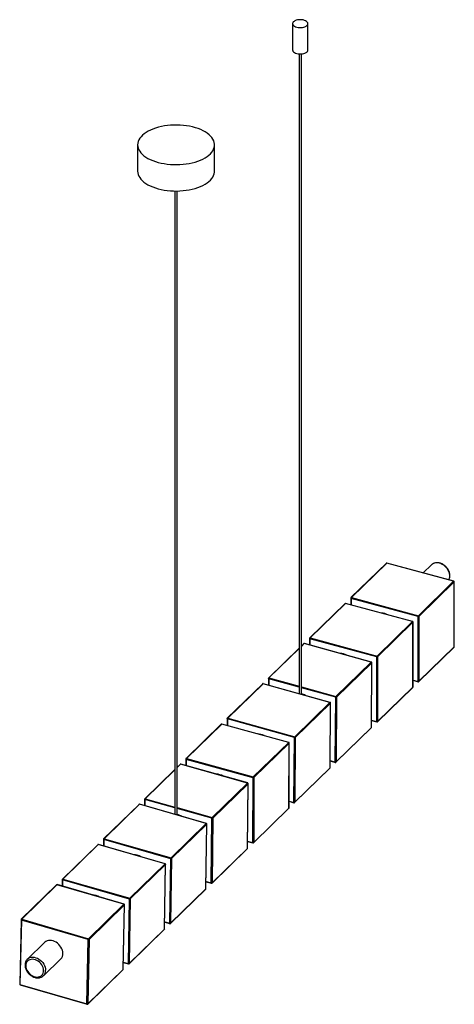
# Paper-space layout '_Trimétrica' of a CAD drawing. Header units: millimetres. Extents: x -798 to -233, y -803 to 478.
import ezdxf

# ---------------------------------------------------------------- set-up
doc = ezdxf.new("R2010")
doc.units = ezdxf.units.MM

psp = doc.layouts.new('_Trimétrica')

# ---------------------------------------------------------------- linework, layer by layer
at = {"color": 7, "linetype": 'Continuous', "lineweight": 25}
for p, q in [((-442.8, 472.6), (-442.8, 438.3)), ((-422.8, 438.3), (-422.8, 472.6)), ((-434.3, 433.2), (-434.3, -398.9)), ((-431.3, -399.7), (-431.3, 433.2)), ((-644.3, 315), (-644.3, 280.7)), ((-544.3, 280.7), (-544.3, 315)), ((-595.8, 254.9), (-595.8, -555.9)), ((-592.8, -556.8), (-592.8, 254.9)), ((-320.9, -229.2), (-366.9, -274)), ((-320.4, -229.1), (-366.3, -273.9)), ((-233.4, -252.7), (-320.4, -229.1)), ((-233.1, -252.6), (-320.2, -229)), ((-262.2, -231.4), (-272.9, -241.8)), ((-262, -231.1), (-262.2, -231.4)), ((-279.3, -297.5), (-233.4, -252.7)), ((-232.6, -253.6), (-278.6, -298.4)), ((-232.5, -337.7), (-232.6, -253.4)), ((-232.6, -337.9), (-232.6, -253.6)), ((-374.6, -281.6), (-420.5, -326.4)), ((-374.1, -281.5), (-420, -326.3)), ((-287, -305.1), (-374.1, -281.5)), ((-286.8, -305), (-373.9, -281.4)), ((-367.1, -274.6), (-367.1, -283.2)), ((-279.6, -298.6), (-366.7, -274.9)), ((-366.3, -273.9), (-279.3, -297.5)), ((-333, -349.9), (-287, -305.1)), ((-286.3, -305.9), (-332.3, -350.8)), ((-286.3, -390.3), (-286.3, -305.9)), ((-286.2, -390.1), (-286.2, -305.7)), ((-279.6, -382.9), (-279.6, -298.6)), ((-278.6, -298.4), (-278.6, -382.8)), ((-420.8, -327), (-420.8, -335.4)), ((-333.3, -350.9), (-420.4, -327.4)), ((-420, -326.3), (-333, -349.9)), ((-434.3, -339.8), (-474, -378.6)), ((-428.1, -333.7), (-431.3, -336.9)), ((-340.5, -357.8), (-427.6, -333.6)), ((-340.3, -357.7), (-427.3, -333.5)), ((-278.7, -383.1), (-232.8, -338.3)), ((-278.6, -382.8), (-232.6, -337.9)), ((-386.5, -402.6), (-340.5, -357.8)), ((-340.3, -442.7), (-339.7, -358.5)), ((-333.3, -435.3), (-333.3, -350.9)), ((-332.3, -350.8), (-332.2, -435.1)), ((-339.8, -358.7), (-385.7, -403.5)), ((-340.3, -442.9), (-339.8, -358.7)), ((-474.3, -379.1), (-474.3, -387.7)), ((-286.2, -381.5), (-279.5, -383.3)), ((-481.7, -386.1), (-527.7, -430.9)), ((-481.2, -385.9), (-527.1, -430.8)), ((-394.2, -410.3), (-481.2, -385.9)), ((-393.9, -410.2), (-481, -385.9)), ((-332.3, -435.5), (-286.4, -390.7)), ((-332.2, -435.1), (-286.3, -390.3)), ((-434.3, -398.8), (-434.8, -398.8)), ((-387.3, -487.8), (-386.8, -403.6)), ((-385.7, -403.5), (-386.3, -487.7)), ((-440.1, -455.1), (-394.2, -410.3)), ((-393.4, -411.1), (-439.4, -456)), ((-394.1, -495.3), (-393.4, -411.1)), ((-394, -495.1), (-393.4, -410.9)), ((-527.9, -431.4), (-528, -440.3)), ((-440.5, -456.1), (-527.5, -431.8)), ((-527.1, -430.8), (-440.1, -455.1)), ((-340.2, -433.8), (-333.1, -435.7)), ((-535.5, -438.6), (-581.4, -483.4)), ((-535, -438.5), (-580.9, -483.3)), ((-447.9, -462.4), (-535, -438.5)), ((-447.7, -462.3), (-534.8, -438.4)), ((-386.4, -488.1), (-340.5, -443.2)), ((-386.3, -487.7), (-340.3, -442.9)), ((-441.1, -540.3), (-440.5, -456.1)), ((-439.4, -456), (-440.1, -540.1)), ((-493.9, -507.2), (-447.9, -462.4)), ((-447.2, -463.3), (-493.2, -508.1)), ((-447.5, -547.6), (-447.2, -463.3)), ((-447.4, -547.4), (-447.1, -463.1)), ((-581.7, -484), (-581.7, -492.4)), ((-494.2, -508.3), (-581.3, -484.4)), ((-580.9, -483.3), (-493.9, -507.2)), ((-394, -486.4), (-387.2, -488.3)), ((-595.8, -497.4), (-635, -535.6)), ((-589, -490.8), (-592.8, -494.5)), ((-501.5, -515.1), (-588.5, -490.7)), ((-501.2, -515), (-588.3, -490.6)), ((-440.2, -540.5), (-394.3, -495.7)), ((-440.1, -540.1), (-394.1, -495.3)), ((-494.5, -592.6), (-494.2, -508.3)), ((-493.2, -508.1), (-493.4, -592.4)), ((-547.4, -559.9), (-501.5, -515.1)), ((-500.8, -516), (-546.7, -560.8)), ((-501.6, -600.1), (-500.8, -516)), ((-501.5, -599.9), (-500.7, -515.8)), ((-635.2, -536.2), (-635.3, -544.6)), ((-642.5, -542.9), (-688.5, -587.8)), ((-642, -542.8), (-687.9, -587.6)), ((-555, -567.8), (-642, -542.8)), ((-554.7, -567.7), (-641.8, -542.7)), ((-493.6, -592.8), (-447.7, -547.9)), ((-493.4, -592.4), (-447.5, -547.6)), ((-447.4, -538.9), (-441, -540.7)), ((-548.6, -645.1), (-547.8, -561)), ((-546.7, -560.8), (-547.5, -644.9)), ((-600.9, -612.6), (-555, -567.8)), ((-554.3, -568.7), (-600.2, -613.5)), ((-555.6, -652.6), (-554.3, -568.7)), ((-555.5, -652.5), (-554.2, -568.5)), ((-688.7, -588.3), (-688.8, -597)), ((-601.3, -613.7), (-688.3, -588.7)), ((-687.9, -587.6), (-600.9, -612.6)), ((-696.2, -595.3), (-742.1, -640.2)), ((-695.7, -595.2), (-741.6, -640)), ((-608.6, -620.1), (-695.7, -595.2)), ((-608.4, -620.1), (-695.4, -595.1)), ((-547.6, -645.3), (-501.7, -600.5)), ((-547.5, -644.9), (-501.6, -600.1)), ((-501.4, -591), (-494.4, -593)), ((-602.6, -697.6), (-601.3, -613.7)), ((-600.2, -613.5), (-601.5, -697.5)), ((-654.6, -665), (-608.6, -620.1)), ((-607.9, -621), (-653.9, -665.9)), ((-609.3, -705), (-607.9, -621)), ((-609.2, -704.8), (-607.9, -620.8)), ((-741.6, -640), (-654.6, -665)), ((-749.8, -647.5), (-795.7, -692.4)), ((-749.2, -647.4), (-795.1, -692.3)), ((-662.2, -672.8), (-749.2, -647.4)), ((-662, -672.7), (-749, -647.3)), ((-742.4, -640.7), (-742.5, -649.2)), ((-654.9, -666), (-742, -641.1)), ((-601.7, -697.8), (-555.8, -653)), ((-601.5, -697.5), (-555.6, -652.6)), ((-555.4, -643.5), (-548.4, -645.5)), ((-653.9, -665.9), (-655.2, -749.8)), ((-708.1, -717.6), (-662.2, -672.8)), ((-661.5, -673.7), (-707.4, -718.5)), ((-663.2, -757.3), (-661.4, -673.5)), ((-663.2, -757.5), (-661.5, -673.7)), ((-656.3, -750), (-654.9, -666)), ((-795.9, -692.9), (-797.7, -776.8)), ((-795.5, -693.3), (-797.3, -777.1)), ((-708.5, -718.7), (-795.5, -693.3)), ((-795.1, -692.3), (-708.1, -717.6)), ((-609, -696.2), (-602.5, -698)), ((-655.3, -750.2), (-609.4, -705.4)), ((-655.2, -749.8), (-609.3, -705)), ((-765.3, -722.4), (-787.7, -744.3)), ((-710.3, -802.5), (-708.5, -718.7)), ((-707.4, -718.5), (-709.2, -802.3)), ((-788, -744.6), (-787.7, -744.3)), ((-766.8, -765.7), (-744.4, -743.9)), ((-663, -748.4), (-656.1, -750.4)), ((-766.6, -765.6), (-766.8, -765.7)), ((-709.3, -802.7), (-663.4, -757.9)), ((-709.2, -802.3), (-663.2, -757.5)), ((-797.3, -777.1), (-710.3, -802.5)), ((-797.1, -777.5), (-710.1, -802.9))]:
    psp.add_line(p, q, dxfattribs=at)
at = {"color": 8, "linetype": 'Continuous', "lineweight": 25}
for p, q in [((-366.7, -274.9), (-366.7, -283.3)), ((-420.4, -327.4), (-420.4, -335.5)), ((-434.3, -340.2), (-473.5, -378.4)), ((-427.6, -333.6), (-431.3, -337.3)), ((-434.3, -390.5), (-473.9, -379.5)), ((-473.9, -379.5), (-473.9, -387.8)), ((-473.5, -378.4), (-434.3, -389.3)), ((-286.2, -381.2), (-279.6, -382.9)), ((-431.3, -390.1), (-386.5, -402.6)), ((-386.8, -403.6), (-431.3, -391.3)), ((-527.5, -431.8), (-527.5, -440.4)), ((-340.2, -433.4), (-333.3, -435.3)), ((-581.3, -484.4), (-581.3, -492.5)), ((-394, -486), (-387.3, -487.8)), ((-595.8, -497.9), (-634.4, -535.5)), ((-588.5, -490.7), (-592.8, -494.9)), ((-634.8, -536.5), (-634.9, -544.7)), ((-595.8, -547.5), (-634.8, -536.5)), ((-634.4, -535.5), (-595.8, -546.3)), ((-592.8, -547.1), (-547.4, -559.9)), ((-547.8, -561), (-592.8, -548.3)), ((-447.4, -538.5), (-441.1, -540.3)), ((-688.3, -588.7), (-688.4, -597.2)), ((-501.4, -590.7), (-494.5, -592.6)), ((-742, -641.1), (-742.1, -649.3)), ((-555.4, -643.2), (-548.6, -645.1)), ((-609, -695.8), (-602.6, -697.6)), ((-663, -748.1), (-656.3, -750))]:
    psp.add_line(p, q, dxfattribs=at)
at = {"color": 7, "linetype": 'Continuous', "lineweight": 25, "flags": 128}
for points in [[(-437.5, 468.1), (-435.7, 467.7), (-433.9, 467.5), (-432, 467.5), (-430.1, 467.7), (-428.3, 468), (-426.7, 468.5), (-425.3, 469.2), (-424.2, 470), (-423.4, 470.9), (-422.9, 471.8), (-422.8, 472.8), (-423.1, 473.8), (-423.7, 474.7), (-424.6, 475.6), (-425.9, 476.3), (-427.3, 476.9), (-429, 477.4), (-430.8, 477.7), (-432.7, 477.8), (-434.6, 477.7), (-436.5, 477.4), (-438.2, 477), (-439.7, 476.4), (-440.9, 475.6), (-441.9, 474.8), (-442.5, 473.9), (-442.8, 472.9), (-442.7, 471.9), (-442.3, 471), (-441.5, 470.1), (-440.4, 469.3), (-439.1, 468.6), (-437.5, 468.1)], [(-442.8, 438.3), (-442.7, 437.6), (-442.3, 436.7), (-441.5, 435.8), (-440.4, 435), (-439.1, 434.3), (-437.5, 433.8)], [(-437.5, 433.8), (-435.7, 433.4), (-433.9, 433.2), (-432, 433.2), (-430.1, 433.4), (-428.3, 433.7), (-426.7, 434.3), (-425.3, 434.9), (-424.2, 435.7), (-423.4, 436.6), (-422.9, 437.6), (-422.8, 438.3)], [(-617.7, 292.2), (-613.9, 291.3), (-610, 290.5), (-606, 289.9), (-601.8, 289.5), (-597.7, 289.3), (-593.5, 289.2), (-589.3, 289.4), (-585.2, 289.7), (-581.1, 290.1), (-577.1, 290.8), (-573.2, 291.6), (-569.5, 292.6), (-566, 293.8), (-562.6, 295.1), (-559.5, 296.5), (-556.6, 298.1), (-554, 299.8), (-551.7, 301.5), (-549.6, 303.4), (-547.9, 305.4), (-546.5, 307.4), (-545.5, 309.5), (-544.8, 311.6), (-544.4, 313.8), (-544.4, 316), (-544.7, 318.1), (-545.4, 320.2), (-546.4, 322.3), (-547.8, 324.4), (-549.5, 326.3), (-551.5, 328.2), (-553.8, 330), (-556.4, 331.7), (-559.2, 333.3), (-562.3, 334.8), (-565.7, 336.1), (-569.2, 337.2), (-572.9, 338.2), (-576.7, 339.1), (-580.7, 339.7), (-584.8, 340.3), (-588.9, 340.6), (-593.1, 340.7), (-597.3, 340.7), (-601.5, 340.5), (-605.6, 340.1), (-609.6, 339.5), (-613.5, 338.8), (-617.3, 337.8), (-621, 336.8), (-624.4, 335.5), (-627.7, 334.2), (-630.7, 332.7), (-633.4, 331), (-635.9, 329.3), (-638.1, 327.5), (-639.9, 325.5), (-641.5, 323.5), (-642.7, 321.5), (-643.6, 319.4), (-644.2, 317.2), (-644.3, 315.1), (-644.2, 312.9), (-643.7, 310.8), (-642.8, 308.7), (-641.6, 306.6), (-640.1, 304.6), (-638.3, 302.7), (-636.1, 300.8), (-633.7, 299.1), (-630.9, 297.4), (-627.9, 295.9), (-624.7, 294.5), (-621.3, 293.3), (-617.7, 292.2)], [(-644.3, 280.7), (-644.2, 278.6), (-643.7, 276.5), (-642.8, 274.4), (-641.6, 272.3), (-640.1, 270.3), (-638.3, 268.4), (-636.1, 266.5), (-633.7, 264.8), (-630.9, 263.1), (-627.9, 261.6), (-624.7, 260.2), (-621.3, 259), (-617.7, 257.9)], [(-617.7, 257.9), (-613.9, 257), (-610, 256.2), (-606, 255.6), (-601.8, 255.2), (-597.7, 255), (-593.5, 254.9), (-589.3, 255.1), (-585.2, 255.4), (-581.1, 255.9), (-577.1, 256.5), (-573.2, 257.3), (-569.5, 258.3), (-566, 259.5), (-562.6, 260.8), (-559.5, 262.2), (-556.6, 263.8), (-554, 265.5), (-551.7, 267.3), (-549.6, 269.1), (-547.9, 271.1), (-546.5, 273.1), (-545.5, 275.2), (-544.8, 277.4), (-544.4, 279.5), (-544.3, 280.7)], [(-741.6, -736.7), (-741.7, -734.7), (-742.2, -732.7), (-743, -730.7), (-744, -728.7), (-745.3, -726.8), (-746.8, -725.1), (-748.5, -723.6), (-750.4, -722.3), (-752.3, -721.2), (-754.3, -720.4), (-756.4, -719.9), (-758.4, -719.8), (-760.3, -719.9), (-762.1, -720.4), (-763.7, -721.1), (-765.1, -722.2), (-765.3, -722.4)], [(-766.7, -759), (-766.8, -757.2), (-767.3, -755.2), (-768.1, -753.4), (-769.1, -751.5), (-770.4, -749.8), (-771.9, -748.3), (-773.6, -747), (-775.4, -745.9), (-777.2, -745.1), (-779.1, -744.5), (-781, -744.3), (-782.8, -744.5), (-784.5, -744.9), (-786, -745.6), (-787.3, -746.6), (-788.3, -747.9), (-789.1, -749.3), (-789.5, -751), (-789.7, -752.8), (-789.5, -754.7), (-789.1, -756.6), (-788.3, -758.5), (-787.3, -760.3), (-786, -762), (-784.5, -763.5), (-782.8, -764.9), (-781, -765.9), (-779.1, -766.8), (-777.2, -767.3), (-775.4, -767.5), (-773.6, -767.4), (-771.9, -766.9), (-770.4, -766.2), (-769.1, -765.2), (-768.1, -764), (-767.3, -762.5), (-766.8, -760.8), (-766.7, -759)]]:
    psp.add_lwpolyline(points, dxfattribs=at)
at = {"color": 8, "linetype": 'Continuous', "lineweight": 25, "flags": 128}
for points in [[(-239.7, -250.8), (-239.4, -250.2), (-238.8, -248.5), (-238.5, -246.7), (-238.5, -244.7), (-238.8, -242.7), (-239.4, -240.6), (-240.3, -238.6), (-241.5, -236.7), (-242.9, -234.9), (-244.5, -233.3), (-246.3, -231.8), (-248.2, -230.7), (-250.2, -229.7), (-252.3, -229.1), (-254.3, -228.8), (-256.2, -228.8), (-258.1, -229.1), (-259.8, -229.7), (-261.3, -230.6), (-262, -231.1)], [(-366.7, -274.9), (-366.8, -274.9), (-366.9, -274.8), (-367, -274.8), (-367.1, -274.7), (-367.1, -274.6), (-367.1, -274.6)], [(-420.4, -327.4), (-420.5, -327.3), (-420.6, -327.2), (-420.7, -327.2), (-420.8, -327.1), (-420.8, -327), (-420.8, -327)], [(-473.9, -379.5), (-474, -379.4), (-474.1, -379.4), (-474.2, -379.3), (-474.2, -379.2), (-474.3, -379.2), (-474.3, -379.1)], [(-279.6, -382.9), (-279.6, -383.1), (-279.6, -383.2), (-279.6, -383.2), (-279.5, -383.3), (-279.5, -383.3)], [(-527.5, -431.8), (-527.6, -431.8), (-527.7, -431.7), (-527.8, -431.6), (-527.9, -431.6), (-527.9, -431.5), (-527.9, -431.4)], [(-333.3, -435.3), (-333.2, -435.4), (-333.2, -435.5), (-333.2, -435.6), (-333.1, -435.7), (-333.1, -435.7)], [(-581.3, -484.4), (-581.4, -484.3), (-581.5, -484.2), (-581.6, -484.2), (-581.7, -484.1), (-581.7, -484), (-581.7, -484)], [(-387.3, -487.8), (-387.3, -488), (-387.3, -488.1), (-387.3, -488.2), (-387.2, -488.2), (-387.2, -488.3)], [(-441.1, -540.3), (-441.1, -540.4), (-441.1, -540.5), (-441.1, -540.6), (-441, -540.7), (-441, -540.7)], [(-494.5, -592.6), (-494.5, -592.7), (-494.5, -592.8), (-494.5, -592.9), (-494.4, -592.9), (-494.4, -593)], [(-548.6, -645.1), (-548.5, -645.2), (-548.5, -645.3), (-548.5, -645.4), (-548.4, -645.5), (-548.4, -645.5)], [(-602.6, -697.6), (-602.6, -697.8), (-602.6, -697.9), (-602.6, -697.9), (-602.5, -698), (-602.5, -698)], [(-787.7, -744.3), (-787.5, -744), (-786.1, -743), (-784.5, -742.2), (-782.7, -741.8), (-780.8, -741.6), (-778.8, -741.8), (-776.7, -742.3), (-774.7, -743.1), (-772.8, -744.1), (-770.9, -745.4), (-769.2, -747), (-767.7, -748.7), (-766.4, -750.6), (-765.4, -752.5), (-764.6, -754.6), (-764.1, -756.6), (-764, -758.6)], [(-656.3, -750), (-656.3, -750.1), (-656.2, -750.2), (-656.2, -750.3), (-656.2, -750.4), (-656.1, -750.4)], [(-710.3, -802.5), (-710.2, -802.6), (-710.2, -802.7), (-710.2, -802.8), (-710.2, -802.9), (-710.1, -802.9)]]:
    psp.add_lwpolyline(points, dxfattribs=at)
at = {"color": 7, "linetype": 'Continuous', "lineweight": 25}
for centre, radius, start, end in [((-320.4, -229.8), 0.8, 74.8046, 134.305), ((-233.6, -253.6), 0.972, 3.3999, 74.3409), ((-233.4, -253.4), 0.8, 0.0105, 74.8046), ((-374.1, -282.2), 0.8, 74.8433, 134.305), ((-366.3, -274.6), 0.8, 134.305, 180.0105), ((-365, -274.9), 1.64, 140.5148, 180.3549), ((-328.3, -314.1), 20.1, 62.5053, 87.1813), ((-287.3, -306), 0.972, 3.4353, 74.3709), ((-287, -305.7), 0.8, 0.0546, 74.8433), ((-278, -298.6), 1.64, 140.5148, 180.3549), ((-279.3, -297.4), 1.23, 252.7067, 305.4008), ((-279.5, -298.5), 0.972, 3.3999, 74.3409), ((-420, -327), 0.8, 134.305, 180.0546), ((-418.7, -327.3), 1.63, 140.5228, 180.4031), ((-427.6, -334.3), 0.8, 74.4892, 134.305), ((-233.3, -337.7), 0.8, 314.305, 0.0105), ((-382, -366.7), 20.3, 61.6488, 87.3295), ((-340.8, -358.7), 0.971, 3.1103, 74.0962), ((-340.5, -358.5), 0.8, 359.6487, 74.4892), ((-331.7, -350.9), 1.63, 140.5228, 180.4031), ((-333, -349.7), 1.23, 252.7516, 305.4089), ((-333.2, -350.8), 0.972, 3.4353, 74.3709), ((-473.5, -379.1), 0.8, 134.305, 179.6487), ((-472.2, -379.5), 1.65, 140.45, 179.9602), ((-279.3, -381.8), 1.23, 252.7067, 305.4008), ((-279.3, -382.6), 0.8, 254.8046, 314.305), ((-481.2, -386.6), 0.8, 74.3916, 134.305), ((-287, -390.1), 0.8, 314.305, 0.0546), ((-436.3, -420.6), 22, 61.9315, 76.9475), ((-385.2, -403.6), 1.65, 140.45, 179.9602), ((-386.5, -402.5), 1.23, 252.3396, 305.335), ((-386.7, -403.5), 0.971, 3.1103, 74.0962), ((-394.4, -411.2), 0.97, 3.0202, 74.0205), ((-394.2, -410.9), 0.8, 359.5364, 74.3916), ((-527.1, -431.4), 0.8, 134.305, 179.5364), ((-525.8, -431.8), 1.65, 140.43, 179.8378), ((-332.9, -434.1), 1.23, 252.7516, 305.4089), ((-535, -439.2), 0.8, 74.6236, 134.305), ((-341.1, -442.7), 0.8, 314.305, 359.6487), ((-332.9, -434.9), 0.8, 254.8433, 314.305), ((-489.4, -471.4), 20.3, 62.0111, 87.236), ((-438.8, -456.1), 1.65, 140.43, 179.8378), ((-440.1, -455), 1.22, 252.226, 305.3146), ((-440.3, -456), 0.97, 3.0202, 74.0205), ((-448.2, -463.3), 0.971, 3.2339, 74.2004), ((-447.9, -463.1), 0.8, 359.8031, 74.6236), ((-580.9, -484), 0.8, 134.305, 179.8031), ((-579.6, -484.3), 1.64, 140.4776, 180.1285), ((-588.5, -491.3), 0.8, 74.3237, 134.305), ((-394.8, -495.1), 0.8, 314.305, 359.5364), ((-387, -486.7), 1.23, 252.3396, 305.335), ((-387, -487.5), 0.8, 254.4892, 314.305), ((-543, -523.9), 20.4, 61.2247, 87.4226), ((-492.6, -508.3), 1.64, 140.4776, 180.1285), ((-493.9, -507.1), 1.23, 252.4961, 305.3631), ((-494.1, -508.2), 0.971, 3.2339, 74.2004), ((-501.7, -516), 0.97, 2.9574, 73.9678), ((-501.5, -515.8), 0.8, 359.458, 74.3237), ((-634.4, -536.2), 0.8, 134.305, 179.458), ((-633.1, -536.5), 1.66, 140.416, 179.7524), ((-642, -543.5), 0.8, 73.985, 134.305), ((-448.2, -547.4), 0.8, 314.305, 359.8031), ((-440.8, -539.1), 1.22, 252.226, 305.3146), ((-440.8, -539.9), 0.8, 254.3916, 314.305), ((-597.2, -577.5), 21.7, 60.8583, 78.4382), ((-546.1, -561), 1.66, 140.416, 179.7524), ((-547.4, -559.8), 1.22, 252.1469, 305.3004), ((-547.6, -560.8), 0.97, 2.9574, 73.9678), ((-555.2, -568.7), 0.969, 2.6429, 73.7054), ((-555, -568.5), 0.8, 359.0657, 73.985), ((-687.9, -588.3), 0.8, 134.305, 179.0657), ((-686.6, -588.7), 1.67, 140.3462, 179.3255), ((-695.7, -595.9), 0.8, 74.018, 134.305), ((-502.3, -599.9), 0.8, 314.305, 359.458), ((-494.2, -591.4), 1.23, 252.4961, 305.3631), ((-494.2, -592.2), 0.8, 254.6236, 314.305), ((-650.4, -628.9), 20.6, 60.5784, 87.4576), ((-599.6, -613.7), 1.67, 140.3462, 179.3255), ((-600.9, -612.5), 1.21, 251.752, 305.2296), ((-601.1, -613.5), 0.969, 2.6429, 73.7054), ((-608.9, -621.1), 0.969, 2.6736, 73.731), ((-608.7, -620.8), 0.8, 359.1041, 74.018), ((-741.6, -640.7), 0.8, 134.305, 179.1041), ((-740.3, -641.1), 1.67, 140.3531, 179.3672), ((-749.2, -648.1), 0.8, 73.7522, 134.305), ((-556.3, -652.4), 0.8, 314.305, 359.0657), ((-548.2, -643.9), 1.22, 252.1469, 305.3004), ((-548.2, -644.7), 0.8, 254.3237, 314.305), ((-704.1, -681.1), 20.5, 59.8066, 87.6978), ((-653.3, -666), 1.67, 140.3531, 179.3672), ((-654.6, -664.9), 1.22, 251.7905, 305.2365), ((-654.8, -665.9), 0.969, 2.6736, 73.731), ((-662.5, -673.7), 0.969, 2.4252, 73.5251), ((-662.2, -673.5), 0.8, 358.7945, 73.7522), ((-795.1, -692.9), 0.8, 134.305, 178.7945), ((-793.8, -693.3), 1.68, 140.2983, 179.0308), ((-602.3, -696.5), 1.21, 251.752, 305.2296), ((-602.3, -697.3), 0.8, 253.985, 314.305), ((-610, -704.8), 0.8, 314.305, 359.1041), ((-706.8, -718.7), 1.68, 140.2983, 179.0308), ((-708.1, -717.5), 1.21, 251.4802, 305.1808), ((-708.4, -718.5), 0.969, 2.4252, 73.5251), ((-751.3, -737), 9.76, 315.5435, 1.7222), ((-655.9, -748.8), 1.22, 251.7905, 305.2365), ((-655.9, -749.6), 0.8, 254.018, 314.305), ((-664, -757.3), 0.8, 314.305, 358.7945), ((-796.9, -776.8), 0.8, 178.7945, 253.7522), ((-709.9, -801.4), 1.21, 251.4802, 305.1808), ((-709.9, -802.1), 0.8, 253.7522, 314.305)]:
    psp.add_arc(centre, radius, start, end, dxfattribs=at)
at = {"color": 8, "linetype": 'Continuous', "lineweight": 25}
for centre, radius, start, end in [((-320.6, -229.6), 0.572, 71.5936, 131.3281), ((-320.2, -229.2), 0.216, 80.7354, 143.9633), ((-233.2, -252.8), 0.216, 80.7354, 143.9633), ((-232.8, -253.4), 0.266, 310.6384, 358.0055), ((-374.2, -282), 0.572, 71.635, 131.3362), ((-373.9, -281.6), 0.216, 80.7506, 143.9456), ((-366.5, -274.4), 0.572, 71.5936, 131.3281), ((-286.9, -305.2), 0.216, 80.7506, 143.9456), ((-286.5, -305.7), 0.266, 310.6289, 358.0392), ((-420.2, -326.8), 0.572, 71.635, 131.3362), ((-427.7, -334.2), 0.574, 71.2563, 131.2618), ((-427.4, -333.7), 0.216, 80.6145, 144.1083), ((-233.1, -338), 0.517, 315.3556, 1.9225), ((-232.8, -337.7), 0.266, 310.6384, 358.0055), ((-340.4, -357.9), 0.216, 80.6145, 144.1083), ((-340, -358.5), 0.267, 310.7154, 357.7277), ((-473.7, -379), 0.574, 71.2563, 131.2618), ((-279.1, -382.8), 0.517, 315.3556, 1.9225), ((-481.4, -386.5), 0.574, 71.1521, 131.2411), ((-481, -386.1), 0.215, 80.5782, 144.1533), ((-286.8, -390.3), 0.517, 315.3605, 1.97), ((-286.4, -390.1), 0.266, 310.6289, 358.0392), ((-394, -410.4), 0.215, 80.5782, 144.1533), ((-393.6, -410.9), 0.267, 310.7392, 357.6408), ((-527.3, -431.3), 0.574, 71.1521, 131.2411), ((-332.7, -435.1), 0.517, 315.3605, 1.97), ((-535.1, -439), 0.573, 71.4, 131.2901), ((-534.8, -438.6), 0.216, 80.6653, 144.0464), ((-340.9, -442.9), 0.515, 315.3162, 1.5333), ((-340.5, -442.7), 0.267, 310.7154, 357.7277), ((-447.8, -462.5), 0.216, 80.6653, 144.0464), ((-447.4, -463.1), 0.266, 310.6827, 357.8466), ((-581.1, -483.8), 0.573, 71.4, 131.2901), ((-588.7, -491.2), 0.575, 71.0795, 131.2266), ((-588.3, -490.8), 0.215, 80.5532, 144.1847), ((-394.6, -495.3), 0.515, 315.3041, 1.4125), ((-394.3, -495.1), 0.267, 310.7392, 357.6408), ((-386.8, -487.7), 0.515, 315.3162, 1.5333), ((-501.3, -515.2), 0.215, 80.5532, 144.1847), ((-500.9, -515.8), 0.267, 310.7557, 357.5801), ((-634.7, -536.1), 0.48, 192.8137, 265.0136), ((-634.6, -536), 0.575, 71.0795, 131.2266), ((-642.2, -543.4), 0.577, 70.7178, 131.1539), ((-641.8, -542.9), 0.214, 80.4327, 144.3419), ((-448, -547.6), 0.516, 315.3329, 1.6994), ((-447.7, -547.4), 0.266, 310.6827, 357.8466), ((-440.6, -540.1), 0.515, 315.3041, 1.4125), ((-554.8, -567.9), 0.214, 80.4327, 144.3419), ((-554.4, -568.5), 0.268, 310.8375, 357.2742), ((-688.2, -588.2), 0.483, 192.3846, 264.6029), ((-688.1, -588.2), 0.577, 70.7178, 131.1539), ((-695.8, -595.8), 0.576, 70.7531, 131.1611), ((-695.5, -595.3), 0.214, 80.4441, 144.3265), ((-502.1, -600.1), 0.515, 315.2958, 1.3281), ((-501.7, -599.9), 0.267, 310.7557, 357.5801), ((-494, -592.4), 0.516, 315.3329, 1.6994), ((-608.5, -620.3), 0.214, 80.4441, 144.3265), ((-608.1, -620.8), 0.268, 310.8295, 357.3042), ((-741.8, -640.6), 0.576, 70.7531, 131.1611), ((-749.4, -648), 0.578, 70.4695, 131.1034), ((-749, -647.6), 0.214, 80.3537, 144.4505), ((-741.9, -640.6), 0.483, 192.4265, 264.6429), ((-556.1, -652.7), 0.513, 315.2546, 0.906), ((-555.8, -652.4), 0.268, 310.8375, 357.2742), ((-548, -644.9), 0.515, 315.2958, 1.3281), ((-662, -672.9), 0.214, 80.3537, 144.4505), ((-661.7, -673.5), 0.269, 310.8933, 357.0609), ((-795.4, -692.8), 0.485, 192.0892, 264.3209), ((-795.3, -692.8), 0.578, 70.4695, 131.1034), ((-602.1, -697.5), 0.513, 315.2546, 0.906), ((-609.8, -705), 0.513, 315.2586, 0.9473), ((-609.4, -704.8), 0.268, 310.8295, 357.3042), ((-655.7, -749.8), 0.513, 315.2586, 0.9473), ((-773.7, -758.9), 9.69, 316.4671, 1.9129), ((-663.8, -757.5), 0.512, 315.2268, 0.6141), ((-663.4, -757.3), 0.269, 310.8933, 357.0609), ((-797.2, -776.7), 0.485, 192.0892, 264.3209), ((-796.9, -777.2), 0.402, 167.9124, 232.7403), ((-709.7, -802.4), 0.512, 315.2268, 0.6141)]:
    psp.add_arc(centre, radius, start, end, dxfattribs=at)
at = {"color": 7, "linetype": 'Continuous', "lineweight": 25}
for points, knots in [([(-239.7, -250.8), (-239.6, -250.7), (-239.2, -250), (-238.7, -248.7), (-238.3, -246.9), (-238.2, -245.1), (-238.4, -243.1), (-238.8, -241.1), (-239.6, -239.2), (-240.5, -237.3), (-241.8, -235.5), (-243.2, -233.8), (-244.8, -232.4), (-246.6, -231.1), (-248.4, -230), (-250.4, -229.2), (-252.4, -228.7), (-254.4, -228.5), (-256.3, -228.6), (-258.1, -228.9), (-259.8, -229.6), (-261.1, -230.3), (-261.7, -230.9), (-261.9, -231.1)], [0, 0, 0, 0, 0.016326, 0.065146, 0.114316, 0.163977, 0.21413, 0.264679, 0.31549, 0.36645, 0.417483, 0.468557, 0.519675, 0.57085, 0.622094, 0.673412, 0.724769, 0.776078, 0.827193, 0.877931, 0.928123, 0.977703, 1, 1, 1, 1]), ([(-788, -744.6), (-788.2, -744.8), (-788.8, -745.5), (-789.6, -746.7), (-790.3, -748.4), (-790.7, -750.2), (-790.8, -752), (-790.6, -754), (-790.2, -756), (-789.5, -757.9), (-788.5, -759.8), (-787.2, -761.6), (-785.8, -763.3), (-784.2, -764.7), (-782.4, -766), (-780.6, -767.1), (-778.6, -767.9), (-776.6, -768.4), (-774.6, -768.6), (-772.7, -768.5), (-770.9, -768.2), (-769.2, -767.5), (-767.7, -766.6), (-767, -765.9), (-766.7, -765.6)], [0, 0, 0, 0, 0.0240053, 0.0693255, 0.114725, 0.1604496, 0.2066305, 0.2532697, 0.3002764, 0.3475275, 0.3949168, 0.4423745, 0.4898696, 0.5374059, 0.584995, 0.6326488, 0.680371, 0.7281294, 0.7758426, 0.8233768, 0.8705594, 0.9172341, 0.9633403, 1, 1, 1, 1])]:
    psp.add_open_spline(points, degree=3, knots=knots, dxfattribs=at)

doc.saveas('drawing.dxf')
